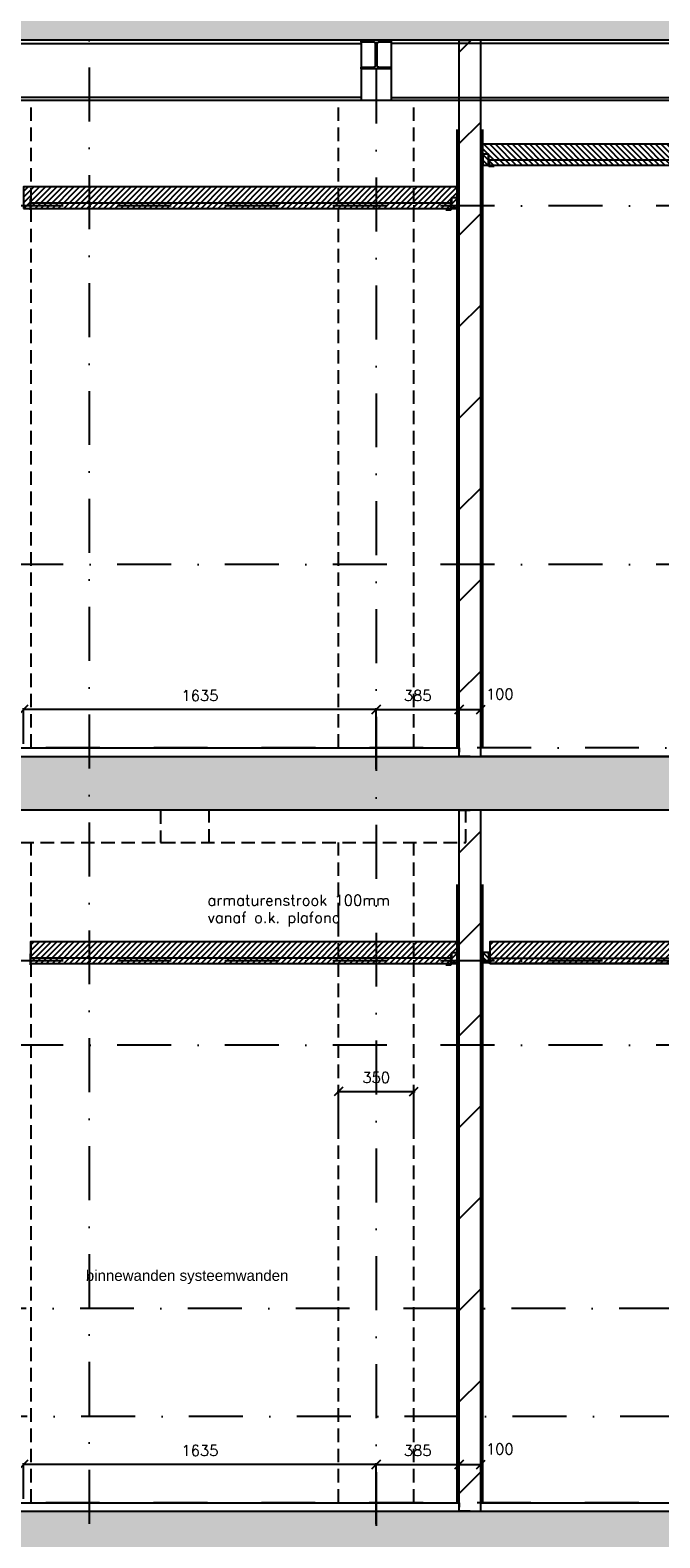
# Model space of a CAD drawing. Extents: x 0 to 259347, y 0 to 198427.
# Tile 31 of 54: x 121466 to 124386, y 99133 to 106123. Entities that reach past the tile are written whole.
import ezdxf

# ---------------------------------------------------------------- set-up
doc = ezdxf.new("R2010")
doc.units = 0
doc.header["$LTSCALE"] = 20
doc.header["$MEASUREMENT"] = 0
doc.header["$PDSIZE"] = -1
for name, pattern in [('DASHDOT', [25, 12.5, -6.25, 0, -6.25]), ('DD1', [2.66667, 1.66667, -0.5, 0, -0.5]), ('HIDDEN2', [4.6875, 3.125, -1.5625])]:
    doc.linetypes.add(name, pattern=pattern)
doc.layers.get('0').update_dxf_attribs({"linetype": 'CONTINUOUS'})
doc.layers.get('DEFPOINTS').update_dxf_attribs({"linetype": 'CONTINUOUS'})
for name, color, linetype in [('A--01A1_ACEER', 1, 'CONTINUOUS'), ('A--A22--_F123-', 9, 'CONTINUOUS'), ('A--A23--_F--3-', 9, 'CONTINUOUS'), ('A--A25--_F--3-', 9, 'CONTINUOUS'), ('A--L21--_F-23-', 4, 'CONTINUOUS'), ('A--L22--', 3, 'CONTINUOUS'), ('A--L22--_F--3-', 7, 'CONTINUOUS'), ('A--L22D2_BINNENWAND', 2, 'CONTINUOUS'), ('A--L23--', 7, 'CONTINUOUS'), ('A--L23--_F--3-', 7, 'CONTINUOUS'), ('A--L25--', 7, 'CONTINUOUS'), ('A--L25--_F-23-', 7, 'CONTINUOUS'), ('A--L28--', 7, 'CONTINUOUS'), ('A--L28--_F--3-', 1, 'CONTINUOUS'), ('A--L28D1_KONSTRUKTIES', 1, 'CONTINUOUS'), ('A--L28DC1_KONSTRUKTIES', 1, 'HIDDEN2'), ('A--L35-D2-_PLAFONDS', 2, 'CONTINUOUS'), ('A--L35-D4-_PLAFONDS', 4, 'CONTINUOUS'), ('A--L35D1_PLAFONDS', 1, 'CONTINUOUS'), ('A--M$1A-_F123-', 1, 'CONTINUOUS'), ('A--M1$A-_F123-', 1, 'CONTINUOUS'), ('A--T$1A-_F123_20', 1, 'CONTINUOUS'), ('STRAMIEN', 8, 'DD1'), ('X--LR---_CP', 7, 'CONTINUOUS')]:
    doc.layers.add(name, color=color, linetype=linetype)
doc.styles.add('ALFA-0_25', font='ROMANS')
doc.styles.add('EB2', font='ARIAL.TTF')
doc.styles.add('HIEMSTRA', font='romans.shx')
doc.dimstyles.get("Standard").update_dxf_attribs({"dimscale": 40, "dimtxt": 2.5, "dimasz": 2, "dimexe": 0.3, "dimexo": 0.3, "dimgap": 2, "dimtad": 1, "dimdec": 0, "dimzin": 0, "dimdsep": 46, "dimtxsty": 'HIEMSTRA', "dimblk1": 'OBLIQUE', "dimblk2": 'OBLIQUE', "dimsah": 1, "dimcen": 0.09, "dimdle": 0.3, "dimclrd": 1, "dimclre": 1, "dimclrt": 3, "dimadec": 0, "dimazin": 0, "dimtfac": 1, "dimtdec": 4, "dimtix": 1, "dimtmove": 2, "dimatfit": 3, "dimldrblk": 'OBLIQUE', "dimfxl": 0, "dimtvp": 625, "dimtolj": 1, "dimtzin": 0, "dimarcsym": 0})
doc.dimstyles.new('STANDARD$0', dxfattribs={"dimscale": 50, "dimtxt": 2.5, "dimasz": 2, "dimexe": 2, "dimexo": 0, "dimgap": 2, "dimtad": 1, "dimdec": 0, "dimzin": 0, "dimdsep": 46, "dimtxsty": 'ALFA-0_25', "dimblk1": 'OBLIQUE', "dimblk2": 'OBLIQUE', "dimsah": 1, "dimcen": -3, "dimdle": 2, "dimclrd": 1, "dimclre": 1, "dimclrt": 2, "dimadec": 0, "dimazin": 0, "dimtfac": 0.666667, "dimtofl": 0, "dimtmove": 2, "dimatfit": 3, "dimldrblk": 'OBLIQUE', "dimfxl": 0, "dimtvp": 0.833333, "dimtolj": 1, "dimtzin": 0, "dimarcsym": 0})

# ---------------------------------------------------------------- blocks, each defined once
blk = doc.blocks.new('_OBLIQUE')
at = {"color": 0, "linetype": 'ByBlock'}
blk.add_line((-0.5, -0.5), (0.5, 0.5), dxfattribs=at)
blk = doc.blocks.new('*D81')
at = {"layer": 'A--M$1A-_F123-', "color": 1, "lineweight": -2}
for p, q in [((123076.4, 99472.9), (121429.4, 99472.9)), ((121435.4, 99313.5), (121435.4, 99478.9)), ((123070.4, 99196.2), (123070.4, 99478.9))]:
    blk.add_line(p, q, dxfattribs=at)
at = {"layer": 'DEFPOINTS', "color": 0}
for p in [(121435.4, 99472.9), (121435.4, 99307.5), (123070.4, 99190.2)]:
    blk.add_point(p, dxfattribs=at)
at = {"layer": 'A--M$1A-_F123-', "color": 1, "lineweight": -2, "xscale": 40, "yscale": 40, "zscale": 40, "rotation": 180}
blk.add_blockref('_OBLIQUE', (121435.4, 99472.9), dxfattribs=at)
at = {"layer": 'A--M$1A-_F123-', "color": 1, "lineweight": -2, "xscale": 40, "yscale": 40, "zscale": 40}
blk.add_blockref('_OBLIQUE', (123070.4, 99472.9), dxfattribs=at)
at = {"layer": 'A--M$1A-_F123-', "color": 2, "insert": (122252.9, 99537.9), "char_height": 50, "attachment_point": 5, "style": 'HIEMSTRA'}
blk.add_mtext('\\A1;1635', dxfattribs=at)
blk = doc.blocks.new('*D93')
at = {"layer": 'A--M1$A-_F123-', "color": 1, "lineweight": -2}
for p, q in [((122889.4, 101202.2), (123251.4, 101202.2)), ((122895.4, 101047.9), (122895.4, 101208.2)), ((123245.4, 101047.9), (123245.4, 101208.2))]:
    blk.add_line(p, q, dxfattribs=at)
at = {"layer": 'DEFPOINTS', "color": 0}
for p in [(123245.4, 101202.2), (122895.4, 101041.9), (123245.4, 101041.9)]:
    blk.add_point(p, dxfattribs=at)
at = {"layer": 'A--M1$A-_F123-', "color": 1, "lineweight": -2, "xscale": 40, "yscale": 40, "zscale": 40, "rotation": 180}
blk.add_blockref('_OBLIQUE', (122895.4, 101202.2), dxfattribs=at)
at = {"layer": 'A--M1$A-_F123-', "color": 1, "lineweight": -2, "xscale": 40, "yscale": 40, "zscale": 40}
blk.add_blockref('_OBLIQUE', (123245.4, 101202.2), dxfattribs=at)
at = {"layer": 'A--M1$A-_F123-', "color": 2, "insert": (123070.4, 101267.2), "char_height": 50, "attachment_point": 5, "style": 'HIEMSTRA'}
blk.add_mtext('\\A1;350', dxfattribs=at)
blk = doc.blocks.new('Q020490-')
at = {"layer": 'A--L28--_F--3-', "color": 4, "linetype": 'Continuous'}
blk.add_lwpolyline([(70, -66.5), (-70, -66.5), (-70, -58), (-14.75, -58, 0.4142136), (-2.75, -46), (-2.75, 46, 0.4142136), (-14.75, 58), (-70, 58), (-70, 66.5), (70, 66.5), (70, 58), (14.75, 58, 0.4142136), (2.75, 46), (2.75, -46, 0.4142136), (14.75, -58), (70, -58)], format="xyb", close=True, dxfattribs=at)
at = {"layer": 'X--LR---_CP'}
for p in [(-2.75, 0), (0, 0), (2.75, 0)]:
    blk.add_point(p, dxfattribs=at)
blk = doc.blocks.new('*U664')
at = {"layer": 'A--A22--_F123-', "linetype": 'Continuous'}
h = blk.add_hatch(dxfattribs=at)
h.set_pattern_fill('ALFALINE', color=256, scale=300, style=0)
h.set_pattern_definition([(45, (-123505.4, -99255.9), (-212.13203, 212.13203), [])])
h.paths.add_polyline_path([(0, 0), (-50, 0), (-50, 3250), (0, 3250), (50, 3250), (50, 0)])
at = {"layer": 'A--L22--_F--3-', "color": 4, "linetype": 'Continuous'}
for points in [[(0, 0), (-50, 0), (-50, 3250), (0, 3250)], [(0, 0), (50, 0), (50, 3250), (0, 3250)]]:
    blk.add_lwpolyline(points, dxfattribs=at)
blk = doc.blocks.new('*U634')
at = {"layer": 'A--L23--_F--3-', "color": 2, "linetype": 'Continuous'}
blk.add_lwpolyline([(0, 0), (0, 20), (2594.75, 20), (2594.75, 0)], dxfattribs=at)
blk = doc.blocks.new('Q020259-')
at = {"layer": 'A--A25--_F--3-'}
h = blk.add_hatch(dxfattribs=at)
h.set_pattern_fill('ALFALINE', color=256, scale=15, style=0, pattern_type=2)
h.set_pattern_definition([(45, (0, 0), (-10.6066, 10.6066), [])])
h.paths.add_polyline_path([(0, 0), (0, 46), (28, 46), (28, 0)])
at = {"layer": 'A--L25--_F-23-', "color": 2, "linetype": 'Continuous'}
blk.add_lwpolyline([(0, 0), (0, 46), (28, 46), (28, 0)], close=True, dxfattribs=at)
at = {"layer": 'X--LR---_CP'}
for p in [(0, 0), (0, 0), (28, 0)]:
    blk.add_point(p, dxfattribs=at)
blk = doc.blocks.new('*D189')
at = {"layer": 'A--M$1A-_F123-', "color": 1, "lineweight": -2}
for p, q in [((123070.4, 99457.8), (123070.4, 99472.9)), ((123070.4, 99472.9), (123455.4, 99472.9)), ((123455.4, 99457.8), (123455.4, 99472.9))]:
    blk.add_line(p, q, dxfattribs=at)
at = {"layer": 'DEFPOINTS', "color": 0}
for p in [(123455.4, 99472.9), (123070.4, 99457.8), (123455.4, 99457.8)]:
    blk.add_point(p, dxfattribs=at)
at = {"layer": 'A--M$1A-_F123-', "color": 1, "lineweight": -2, "xscale": 40, "yscale": 40, "zscale": 40, "rotation": 180}
blk.add_blockref('_OBLIQUE', (123070.4, 99472.9), dxfattribs=at)
at = {"layer": 'A--M$1A-_F123-', "color": 1, "lineweight": -2, "xscale": 40, "yscale": 40, "zscale": 40}
blk.add_blockref('_OBLIQUE', (123455.4, 99472.9), dxfattribs=at)
at = {"layer": 'A--M$1A-_F123-', "color": 2, "insert": (123262.9, 99537.9), "char_height": 50, "attachment_point": 5, "style": 'ALFA-0_25'}
blk.add_mtext('\\A1;385', dxfattribs=at)
blk = doc.blocks.new('*D191')
at = {"layer": 'A--M$1A-_F123-', "color": 1, "lineweight": -2}
blk.add_line((123455.4, 99472.9), (123555.4, 99472.9), dxfattribs=at)
at = {"layer": 'DEFPOINTS', "color": 0}
for p in [(123455.4, 99472.9), (123555.4, 99472.9), (123555.4, 99472.9)]:
    blk.add_point(p, dxfattribs=at)
at = {"layer": 'A--M$1A-_F123-', "color": 1, "lineweight": -2, "xscale": 40, "yscale": 40, "zscale": 40, "rotation": 180}
blk.add_blockref('_OBLIQUE', (123455.4, 99472.9), dxfattribs=at)
at = {"layer": 'A--M$1A-_F123-', "color": 1, "lineweight": -2, "xscale": 40, "yscale": 40, "zscale": 40}
blk.add_blockref('_OBLIQUE', (123555.4, 99472.9), dxfattribs=at)
at = {"layer": 'A--M$1A-_F123-', "color": 2, "insert": (123643.5, 99544.6), "char_height": 50, "attachment_point": 5, "style": 'ALFA-0_25'}
blk.add_mtext('\\A1;100', dxfattribs=at)
blk = doc.blocks.new('*U631')
at = {"layer": 'A--L23--_F--3-', "color": 2, "linetype": 'Continuous'}
blk.add_lwpolyline([(0, 0), (0, 20), (7621.5, 20), (7621.5, 0)], dxfattribs=at)
blk = doc.blocks.new('*D201')
at = {"layer": 'A--M$1A-_F123-', "color": 1, "lineweight": -2}
for p, q in [((123076.4, 102972.9), (121429.4, 102972.9)), ((121435.4, 102813.5), (121435.4, 102978.9)), ((123070.4, 102696.2), (123070.4, 102978.9))]:
    blk.add_line(p, q, dxfattribs=at)
at = {"layer": 'DEFPOINTS', "color": 0}
for p in [(121435.4, 102972.9), (121435.4, 102807.5), (123070.4, 102690.2)]:
    blk.add_point(p, dxfattribs=at)
at = {"layer": 'A--M$1A-_F123-', "color": 1, "lineweight": -2, "xscale": 40, "yscale": 40, "zscale": 40, "rotation": 180}
blk.add_blockref('_OBLIQUE', (121435.4, 102972.9), dxfattribs=at)
at = {"layer": 'A--M$1A-_F123-', "color": 1, "lineweight": -2, "xscale": 40, "yscale": 40, "zscale": 40}
blk.add_blockref('_OBLIQUE', (123070.4, 102972.9), dxfattribs=at)
at = {"layer": 'A--M$1A-_F123-', "color": 2, "insert": (122252.9, 103037.9), "char_height": 50, "attachment_point": 5, "style": 'HIEMSTRA'}
blk.add_mtext('\\A1;1635', dxfattribs=at)
blk = doc.blocks.new('*U626')
at = {"layer": 'A--A22--_F123-', "linetype": 'Continuous'}
h = blk.add_hatch(dxfattribs=at)
h.set_pattern_fill('ALFALINE', color=256, scale=300, style=0)
h.set_pattern_definition([(45, (-123505.4, -102755.9), (-212.13203, 212.13203), [])])
h.paths.add_polyline_path([(0, 0), (-50, 0), (-50, 3320), (0, 3320), (50, 3320), (50, 0)])
at = {"layer": 'A--L22--_F--3-', "color": 4, "linetype": 'Continuous'}
for points in [[(0, 0), (-50, 0), (-50, 3320), (0, 3320)], [(0, 0), (50, 0), (50, 3320), (0, 3320)]]:
    blk.add_lwpolyline(points, dxfattribs=at)
blk = doc.blocks.new('*D202')
at = {"layer": 'A--M$1A-_F123-', "color": 1, "lineweight": -2}
for p, q in [((123070.4, 102957.8), (123070.4, 102972.9)), ((123070.4, 102972.9), (123455.4, 102972.9)), ((123455.4, 102957.8), (123455.4, 102972.9))]:
    blk.add_line(p, q, dxfattribs=at)
at = {"layer": 'DEFPOINTS', "color": 0}
for p in [(123455.4, 102972.9), (123070.4, 102957.8), (123455.4, 102957.8)]:
    blk.add_point(p, dxfattribs=at)
at = {"layer": 'A--M$1A-_F123-', "color": 1, "lineweight": -2, "xscale": 40, "yscale": 40, "zscale": 40, "rotation": 180}
blk.add_blockref('_OBLIQUE', (123070.4, 102972.9), dxfattribs=at)
at = {"layer": 'A--M$1A-_F123-', "color": 1, "lineweight": -2, "xscale": 40, "yscale": 40, "zscale": 40}
blk.add_blockref('_OBLIQUE', (123455.4, 102972.9), dxfattribs=at)
at = {"layer": 'A--M$1A-_F123-', "color": 2, "insert": (123262.9, 103037.9), "char_height": 50, "attachment_point": 5, "style": 'ALFA-0_25'}
blk.add_mtext('\\A1;385', dxfattribs=at)
blk = doc.blocks.new('*D204')
at = {"layer": 'A--M$1A-_F123-', "color": 1, "lineweight": -2}
blk.add_line((123455.4, 102972.9), (123555.4, 102972.9), dxfattribs=at)
at = {"layer": 'DEFPOINTS', "color": 0}
for p in [(123455.4, 102972.9), (123555.4, 102972.9), (123555.4, 102972.9)]:
    blk.add_point(p, dxfattribs=at)
at = {"layer": 'A--M$1A-_F123-', "color": 1, "lineweight": -2, "xscale": 40, "yscale": 40, "zscale": 40, "rotation": 180}
blk.add_blockref('_OBLIQUE', (123455.4, 102972.9), dxfattribs=at)
at = {"layer": 'A--M$1A-_F123-', "color": 1, "lineweight": -2, "xscale": 40, "yscale": 40, "zscale": 40}
blk.add_blockref('_OBLIQUE', (123555.4, 102972.9), dxfattribs=at)
at = {"layer": 'A--M$1A-_F123-', "color": 2, "insert": (123643.5, 103044.6), "char_height": 50, "attachment_point": 5, "style": 'ALFA-0_25'}
blk.add_mtext('\\A1;100', dxfattribs=at)
blk = doc.blocks.new('*U625')
at = {"layer": 'A--L23--_F--3-', "color": 2, "linetype": 'Continuous'}
blk.add_lwpolyline([(0, 0), (0, 20), (7890.2, 20), (7890.2, 0)], dxfattribs=at)
blk = doc.blocks.new('*U613')
at = {"layer": 'A--L23--_F--3-', "color": 2, "linetype": 'Continuous'}
blk.add_lwpolyline([(0, 0), (0, -20), (-3074.25, -20), (-3074.25, 0)], dxfattribs=at)

msp = doc.modelspace()

# ---------------------------------------------------------------- hatches: boundary and pattern name
at = {"layer": 'A--01A1_ACEER', "linetype": 'Continuous'}
h = msp.add_hatch(dxfattribs=at)
h.set_pattern_fill('ANSI31', color=256, scale=150, style=0)
h.set_pattern_definition([(135, (287796.082, 10550), (13.2582521, 13.2582521), [])])
h.paths.add_polyline_path([(126275.1, 105495.9), (123565.4, 105495.9), (123565.4, 105595.9), (126275.1, 105595.9)])
h = msp.add_hatch(dxfattribs=at)
h.set_pattern_fill('ANSI31', color=256, scale=150, style=0)
h.set_pattern_definition([(45, (-37361.647, 10349.788), (-13.2582521, 13.2582521), [])])
h.paths.add_polyline_path([(121435.4, 105295.7), (123445.4, 105295.7), (123445.4, 105395.7), (121435.4, 105395.7)])
h = msp.add_hatch(dxfattribs=at)
h.set_pattern_fill('ANSI31', color=256, scale=150, style=0)
h.set_pattern_definition([(45, (-37361.647, 6849.788), (-13.2582521, 13.2582521), [])])
h.paths.add_polyline_path([(121467.6, 101795.7), (123445.4, 101795.7), (123445.4, 101895.7), (121467.6, 101895.7)])
h = msp.add_hatch(dxfattribs=at)
h.set_pattern_fill('ANSI31', color=256, scale=150, style=0)
h.set_pattern_definition([(45, (-35231.647, 6850), (-13.2582521, 13.2582521), [])])
h.paths.add_polyline_path([(123597.6, 101795.9), (126140.1, 101795.9), (126140.1, 101895.9), (123597.6, 101895.9)])
at = {"layer": 'A--A23--_F--3-'}
h = msp.add_hatch(dxfattribs=at)
h.set_pattern_fill('ALFABET', color=256, scale=20, angle=1, style=0, pattern_type=2)
h.set_pattern_definition([(46, (1052.7, 100), (-86.32078, 83.359004), []), (51, (1052.7, 100), (143.64922, -10.04493), [15, -165]), (356, (1052.7, 100), (-30.37155, 149.9312), [12, -132]), (101.4514, (1064.67, 99.16), (113.27778, 139.88618), [12.74804, -140.22842]), (47.1842, (1052, 140), (213.99344, -29.37358), [22.5, -247.5]), (97.6356, (1069.83, 137.55), (183.50393, 198.05632), [19.12206, -210.3426]), (352.1842, (1052, 140), (183.50378, 198.05647), [18, -198]), (22, (1072.17, 130.34), (120.76856, -78.42802), [15, -165]), (327, (1072.17, 130.34), (46.12453, 145.85721), [12, -132]), (72.4514, (1082.24, 123.81), (166.89315, 67.42906), [12.74804, -140.22842]), (38.5, (1052.7, 100), (1.269641, 66.611074), [0, -130.4, 0, -134, 0, -132.5]), (8.5, (1052.7, 100), (51.229207, 79.788568), [0, -76.4, 0, -127.4, 0, -50.5]), (328.5, (1008.105, 99.22), (106.826954, -2.64699), [0, -50, 0, -156, 0, -207]), (318.5, (988.11, 98.87), (116.270055, 22.05355), [0, -65, 0, -103.6, 0, -147]), (318.5, (988.11, 98.87), (116.270055, 22.05355), [0, -65, 0, -103.6, 0, -147])])
h.paths.add_polyline_path([(126619.6, 106295.9), (126619.6, 106075.9), (115563.9, 106075.9), (115563.9, 106295.9)])
h = msp.add_hatch(dxfattribs=at)
h.set_pattern_fill('ALFABET', color=256, scale=20, angle=1, style=0, pattern_type=2)
h.set_pattern_definition([(134, (192314.65, 7000), (86.32078, 83.359), []), (129, (192314.65, 7000), (-143.64922, -10.04493), [15, -165]), (184, (192314.65, 7000), (30.37155, 149.9312), [12, -132]), (78.5486, (192302.68, 6999.16), (-113.27778, 139.88618), [12.74804, -140.22842]), (132.8158, (192315.35, 7040), (-213.99344, -29.37358), [22.5, -247.5]), (82.3644, (192297.51, 7037.55), (-183.50393, 198.05632), [19.12206, -210.3426]), (187.8158, (192315.35, 7040), (-183.50378, 198.05647), [18, -198]), (158, (192295.18, 7030.34), (-120.76856, -78.42802), [15, -165]), (213, (192295.18, 7030.34), (-46.12453, 145.8572), [12, -132]), (107.5486, (192285.11, 7023.81), (-166.89315, 67.42906), [12.74804, -140.22842]), (141.5, (192314.65, 7000), (-1.26964, 66.611074), [0, -130.4, 0, -134, 0, -132.5]), (171.5, (192314.65, 7000), (-51.229207, 79.788568), [0, -76.4, 0, -127.4, 0, -50.5]), (211.5, (192359.24, 6999.22), (-106.826954, -2.64699), [0, -50, 0, -156, 0, -207]), (221.5, (192379.24, 6998.87), (-116.270055, 22.05355), [0, -65, 0, -103.6, 0, -147]), (221.5, (192379.24, 6998.87), (-116.270055, 22.05355), [0, -65, 0, -103.6, 0, -147])])
h.paths.add_polyline_path([(126719.6, 102505.9), (115463.9, 102505.9), (115463.9, 102755.9), (126719.6, 102755.9)])
h = msp.add_hatch(dxfattribs=at)
h.set_pattern_fill('ALFABET', color=256, scale=20, angle=1, style=0, pattern_type=2)
h.set_pattern_definition([(134, (198283.08, 3500), (86.32078, 83.359), []), (129, (198283.08, 3500), (-143.64922, -10.04493), [15, -165]), (184, (198283.08, 3500), (30.37155, 149.9312), [12, -132]), (78.5486, (198271.1, 3499.16), (-113.27778, 139.88618), [12.74804, -140.22842]), (132.8158, (198283.78, 3540), (-213.99344, -29.37358), [22.5, -247.5]), (82.3644, (198265.94, 3537.55), (-183.50393, 198.05632), [19.12206, -210.3426]), (187.8158, (198283.78, 3540), (-183.50378, 198.05647), [18, -198]), (158, (198263.6, 3530.34), (-120.76856, -78.42802), [15, -165]), (213, (198263.6, 3530.34), (-46.12453, 145.8572), [12, -132]), (107.5486, (198253.54, 3523.81), (-166.89315, 67.42906), [12.74804, -140.22842]), (141.5, (198283.077, 3500), (-1.26964, 66.611074), [0, -130.4, 0, -134, 0, -132.5]), (171.5, (198283.08, 3500), (-51.229207, 79.788568), [0, -76.4, 0, -127.4, 0, -50.5]), (211.5, (198327.67, 3499.22), (-106.826954, -2.64699), [0, -50, 0, -156, 0, -207]), (221.5, (198347.67, 3498.87), (-116.270055, 22.05355), [0, -65, 0, -103.6, 0, -147]), (221.5, (198347.67, 3498.87), (-116.270055, 22.05355), [0, -65, 0, -103.6, 0, -147])])
h.paths.add_polyline_path([(126150.1, 99005.9), (115731.4, 99005.9), (115731.4, 99255.9), (126150.1, 99255.9)])

# ---------------------------------------------------------------- linework, layer by layer
at = {"layer": 'A--01A1_ACEER'}
for p, q in [((123000.4, 106075.9), (123000.4, 105795.9)), ((123140.4, 106075.9), (123140.4, 105795.9)), ((124022, 99295.9), (124507.6, 99295.9))]:
    msp.add_line(p, q, dxfattribs=at)
at = {"layer": 'A--L21--_F-23-', "linetype": 'Continuous'}
for points in [[(126619.6, 106295.9), (126619.6, 106075.9), (115563.9, 106075.9), (115563.9, 106295.9)], [(126719.6, 102505.9), (115463.9, 102505.9), (115463.9, 102755.9), (126719.6, 102755.9)], [(126150.1, 99005.9), (115731.4, 99005.9), (115731.4, 99255.9), (126150.1, 99255.9)]]:
    msp.add_lwpolyline(points, close=True, dxfattribs=at)
at = {"layer": 'A--L22D2_BINNENWAND'}
for p, q in [((123445.4, 102795.9), (123445.4, 105661.5)), ((123565.4, 102795.9), (123565.4, 105661.5)), ((123445.4, 99295.9), (123445.4, 102161.5)), ((123565.4, 99295.9), (123565.4, 102161.5))]:
    msp.add_line(p, q, dxfattribs=at)
at = {"layer": 'A--L28D1_KONSTRUKTIES'}
for p, q in [((115865.4, 106060.9), (123000.4, 106060.9)), ((126345.1, 106060.9), (123140.4, 106060.9))]:
    msp.add_line(p, q, dxfattribs=at)
for points in [[(126619.6, 105795.9), (115563.9, 105795.9), (115563.9, 106075.9)], [(123000.4, 105810.9), (115865.4, 105810.9)], [(123140.4, 105810.9), (126305.1, 105810.9)]]:
    msp.add_lwpolyline(points, dxfattribs=at)
at = {"layer": 'A--L28DC1_KONSTRUKTIES'}
for p, q in [((121470.4, 102795.9), (121470.4, 105795.9)), ((122895.4, 102795.9), (122895.4, 105795.9)), ((123245.4, 102795.9), (123245.4, 105795.9)), ((121470.4, 99295.9), (121470.4, 102355.9)), ((122895.4, 99295.9), (122895.4, 102355.9)), ((123245.4, 99295.9), (123245.4, 102355.9))]:
    msp.add_line(p, q, dxfattribs=at)
for points in [[(120295.4, 102505.9), (120295.4, 102355.9), (122295.4, 102355.9), (122295.4, 102505.9)], [(122070.4, 102505.9), (122070.4, 102355.9), (123485.4, 102355.9), (123485.4, 102505.9)]]:
    msp.add_lwpolyline(points, dxfattribs=at)
at = {"layer": 'A--L35-D2-_PLAFONDS'}
for points in [[(123565.4, 105497.3), (123590.4, 105497.3), (123590.4, 105547.3), (123565.4, 105547.3)], [(123595.1, 105520.9), (126236.6, 105520.9), (126236.6, 105495.9), (123595.1, 105495.9)], [(123445.4, 105297.3), (123420.4, 105297.3), (123420.4, 105347.3), (123445.4, 105347.3)], [(123415.7, 105320.9), (121467.6, 105320.9), (121467.6, 105295.9), (123415.7, 105295.9)], [(123415.7, 105320.7), (121467.6, 105320.7), (121467.6, 105295.7), (123415.7, 105295.7)], [(123445.4, 101797.1), (123420.4, 101797.1), (123420.4, 101847.1), (123445.4, 101847.1)], [(123415.7, 101820.7), (121467.6, 101820.7), (121467.6, 101795.7), (123415.7, 101795.7)]]:
    msp.add_lwpolyline(points, close=True, dxfattribs=at)
for points in [[(123597.6, 101820.9), (126107.9, 101820.9)], [(126107.9, 101795.9), (123597.6, 101795.9)]]:
    msp.add_lwpolyline(points, dxfattribs=at)
at = {"layer": 'A--L35-D4-_PLAFONDS'}
for p, q in [((123592.6, 105490.3), (123592.6, 105540.3)), ((123617.6, 105490.3), (123592.6, 105490.3)), ((121467.6, 105290.3), (121467.6, 105340.3)), ((123418.2, 105290.3), (123418.2, 105340.3)), ((123393.2, 105290.3), (123418.2, 105290.3)), ((123597.6, 101793.7), (123597.6, 101843.7)), ((121467.6, 101790.1), (121467.6, 101840.1)), ((123393.2, 101790.1), (123418.2, 101790.1)), ((123418.2, 101790.1), (123418.2, 101840.1)), ((123622.6, 101793.7), (123597.6, 101793.7))]:
    msp.add_line(p, q, dxfattribs=at)
at = {"layer": 'A--L35D1_PLAFONDS', "linetype": 'Continuous'}
for points in [[(126275.1, 105495.9), (123565.4, 105495.9), (123565.4, 105595.9), (126275.1, 105595.9)], [(121435.4, 105295.7), (123445.4, 105295.7), (123445.4, 105395.7), (121435.4, 105395.7)], [(121467.6, 101795.7), (123445.4, 101795.7), (123445.4, 101895.7), (121467.6, 101895.7)], [(123597.6, 101795.9), (126140.1, 101795.9), (126140.1, 101895.9), (123597.6, 101895.9)]]:
    msp.add_lwpolyline(points, close=True, dxfattribs=at)
at = {"layer": 'STRAMIEN', "linetype": 'DASHDOT'}
for p, q in [((121739.6, 109950.7), (121739.6, 90592.3)), ((123070.4, 109940), (123070.4, 90592.3)), ((128120.1, 105307.9), (119017.2, 105307.9)), ((128120.1, 103645.9), (119012.8, 103645.9)), ((145793.2, 102795.9), (108470.4, 102795.9)), ((128120.1, 101807.9), (108463, 101807.9)), ((128120.1, 101416.6), (108463.8, 101416.6)), ((128948.5, 100196.3), (108463.8, 100196.3)), ((128953.3, 99695.9), (108465.4, 99695.9)), ((145792.4, 99295.9), (108470.4, 99295.9))]:
    msp.add_line(p, q, dxfattribs=at)

# ---------------------------------------------------------------- block references
at = {"layer": 'A--L22--'}
for name, p in [('*U626', (123505.4, 102755.9)), ('*U664', (123505.4, 99255.9))]:
    msp.add_blockref(name, p, dxfattribs=at)
at = {"layer": 'A--L23--'}
for name, p in [('*U625', (115565.2, 102775.9)), ('*U613', (126629.6, 102775.9)), ('*U631', (115833.9, 99275.9)), ('*U634', (123555.4, 99275.9))]:
    msp.add_blockref(name, p, dxfattribs=at)
at = {"layer": 'A--L25--', "xscale": -1}
msp.add_blockref('Q020259-', (123593.4, 101800.7), dxfattribs=at)
msp.add_blockref('Q020259-', (123593.4, 101800.7), dxfattribs=at)
at = {"layer": 'A--L28--'}
msp.add_blockref('Q020490-', (123070.4, 106009.4), dxfattribs=at)

# ---------------------------------------------------------------- texts
at = {"layer": 'A--01A1_ACEER', "linetype": 'Continuous', "style": 'HIEMSTRA'}
for s, p in [('armaturenstrook 100mm ', (122287.7, 102063.8)), ('vanaf o.k. plafond', (122287.7, 101983.6))]:
    msp.add_text(s, height=50, dxfattribs=at).set_placement(p)
at = {"layer": 'A--T$1A-_F123_20', "style": 'EB2'}
msp.add_text('binnewanden systeemwanden', height=50, dxfattribs=at).set_placement((121723.7, 100324.3))

# ---------------------------------------------------------------- dimensions: what is measured, and where the dimension line sits
at = {"layer": 'A--M$1A-_F123-'}
for base, p1, p2, dimstyle, override, picture, middle in [((121435.4, 102972.9), (123070.4, 102690.2), (121435.4, 102807.5), 'Standard', {"dimscale": 20, "dimclrt": 2}, '*D201', (122252.9, 103037.9)), ((123455.4, 102972.9), (123070.4, 102957.8), (123455.4, 102957.8), 'STANDARD$0', {"dimscale": 20, "dimexe": 0, "dimexo": 0, "dimcen": 0, "dimdle": 0, "dimclrt": 2, "dimtfac": 0.75, "dimtvp": 1.5}, '*D202', (123262.9, 103037.9)), ((121435.4, 99472.9), (123070.4, 99190.2), (121435.4, 99307.5), 'Standard', {"dimscale": 20, "dimclrt": 2}, '*D81', (122252.9, 99537.9)), ((123455.4, 99472.9), (123070.4, 99457.8), (123455.4, 99457.8), 'STANDARD$0', {"dimscale": 20, "dimexe": 0, "dimexo": 0, "dimcen": 0, "dimdle": 0, "dimclrt": 2, "dimtfac": 0.75, "dimtvp": 1.5}, '*D189', (123262.9, 99537.9))]:
    dim = msp.add_linear_dim(base=base, p1=p1, p2=p2, dimstyle=dimstyle, override=override, dxfattribs=at)
    dim.commit()
    dim.dimension.update_dxf_attribs({"geometry": picture, "text_midpoint": middle})
for base, p1, p2, picture, middle in [((123555.4, 102972.9), (123455.4, 102972.9), (123555.4, 102972.9), '*D204', (123643.5, 103044.6)), ((123555.4, 99472.9), (123455.4, 99472.9), (123555.4, 99472.9), '*D191', (123643.5, 99544.6))]:
    dim = msp.add_linear_dim(base=base, p1=p1, p2=p2, dimstyle='STANDARD$0', override={"dimscale": 20, "dimexe": 0, "dimexo": 0, "dimcen": 0, "dimdle": 0, "dimclrt": 2, "dimtfac": 0.75, "dimtvp": 1.5}, dxfattribs=at)
    dim.commit()
    dim.dimension.update_dxf_attribs({"geometry": picture, "text_midpoint": middle, "dimtype": 160})
at = {"layer": 'A--M1$A-_F123-'}
dim = msp.add_linear_dim(base=(123245.4, 101202.2), p1=(122895.4, 101041.9), p2=(123245.4, 101041.9), dimstyle='Standard', override={"dimscale": 20, "dimclrt": 2}, dxfattribs=at)
dim.commit()
dim.dimension.update_dxf_attribs({"geometry": '*D93', "text_midpoint": (123070.4, 101267.2)})

doc.saveas('drawing.dxf')
